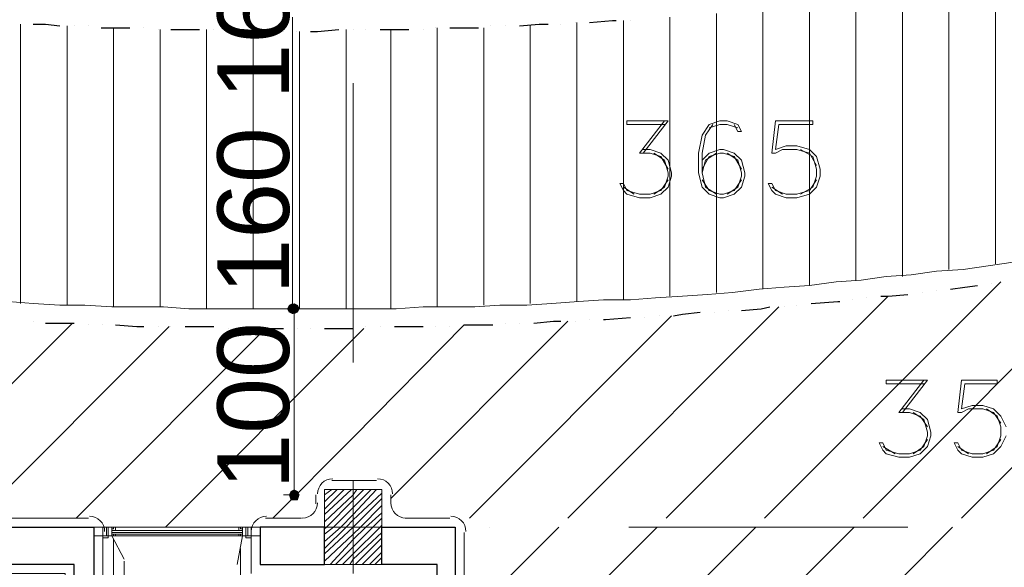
# Model space of a CAD drawing. Header units: metres. Extents: x 5.7 to 89.8, y 4 to 63.5.
# Tile 26 of 45: x 35.8 to 41.1, y 30.9 to 33.9. Entities that reach past the tile are written whole.
import ezdxf

# ---------------------------------------------------------------- set-up
doc = ezdxf.new("R2010")
doc.units = ezdxf.units.M
doc.header["$MEASUREMENT"] = 0
for name, color, linetype in [('PDF10_ax', 7, 'Continuous'), ('PDF10_column', 7, 'Continuous'), ('PDF10_dim', 7, 'Continuous'), ('PDF10_halozen', 7, 'Continuous'), ('PDF10_hatch-plan', 7, 'Continuous'), ('PDF10_khatchin', 7, 'Continuous'), ('PDF10_Layer5', 7, 'Continuous'), ('PDF10_saghf kazeb', 7, 'Continuous'), ('PDF10_Text', 7, 'Continuous'), ('PDF10_textt', 7, 'Continuous'), ('PDF10_wall', 7, 'Continuous'), ('PDF10_WIN', 7, 'Continuous')]:
    doc.layers.add(name, color=color, linetype=linetype)
doc.styles.add('PDF Arial', font='arial.ttf')

msp = doc.modelspace()

# ---------------------------------------------------------------- linework, layer by layer
at = {"layer": 'PDF10_ax', "lineweight": 9}
for points in [[(37.5842, 33.5519), (37.5842, 32.0494)], [(37.5842, 31.2982), (37.5842, 31.2982)], [(36.0721, 31.1634), (37.5745, 31.1634)], [(38.3161, 31.1634), (38.3161, 31.1634)], [(39.0674, 31.1634), (40.5698, 31.1634)]]:
    msp.add_lwpolyline(points, dxfattribs=at)
at = {"layer": 'PDF10_column', "lineweight": 18}
for points in [[(37.5842, 31.4138), (37.5842, 30.9129)], [(37.4301, 31.3367), (37.4686, 31.3656)], [(37.4301, 31.2982), (37.4975, 31.3656)], [(37.4301, 31.2597), (37.536, 31.3656)], [(37.4301, 31.2308), (37.5745, 31.3656)], [(37.4301, 31.1922), (37.5842, 31.3367), (37.6034, 31.3656)], [(37.4301, 31.1537), (37.4397, 31.1634), (37.5842, 31.3078), (37.6419, 31.3656)], [(37.4301, 31.1248), (37.4782, 31.1634), (37.5842, 31.2693), (37.6805, 31.3656)], [(37.4301, 31.0863), (37.5167, 31.1634), (37.5842, 31.2308), (37.7094, 31.3656)], [(37.4301, 31.0478), (37.5456, 31.1634), (37.5842, 31.2019), (37.7383, 31.3463)], [(37.4301, 31.0189), (37.5842, 31.1634), (37.7383, 31.3175)], [(37.4301, 30.9804), (37.5842, 31.1248), (37.6227, 31.1634), (37.7383, 31.2789)], [(37.4589, 30.9611), (37.5842, 31.0959), (37.6516, 31.1634), (37.7383, 31.2404)], [(37.4878, 30.9611), (37.5842, 31.0574), (37.6901, 31.1634), (37.7383, 31.2115)], [(37.7864, 31.1634), (37.3819, 31.1634)], [(37.5264, 30.9611), (37.5842, 31.0189), (37.7286, 31.1634), (37.7383, 31.173)], [(37.5649, 30.9611), (37.5842, 30.99), (37.7383, 31.1345)], [(37.5842, 31.1634), (37.5842, 31.1634)], [(37.5938, 30.9611), (37.7383, 31.1056)], [(37.6323, 30.9611), (37.7383, 31.067)], [(37.6708, 30.9611), (37.7383, 31.0285)], [(37.6997, 30.9611), (37.7383, 30.9996)]]:
    msp.add_lwpolyline(points, dxfattribs=at)
msp.add_lwpolyline([(37.4301, 30.9611), (37.7383, 30.9611), (37.7383, 31.3656), (37.4301, 31.3656)], close=True, dxfattribs=at)
at = {"layer": 'PDF10_dim', "lineweight": 20}
for points in [[(37.2567, 33.9082), (37.2567, 33.8794), (37.2567, 32.3961), (37.2567, 32.3673)], [(37.2567, 32.3384), (37.3241, 32.3384), (37.2663, 32.3384)], [(37.2663, 32.3095), (37.2663, 32.2709), (37.2663, 31.3945), (37.2663, 31.3656)], [(37.2663, 31.3367), (37.2085, 31.3367)]]:
    msp.add_lwpolyline(points, dxfattribs=at)
at = {"layer": 'PDF10_dim', "transparency": 33554559}
for points in [[(37.2567, 32.3384), (37.2374, 32.3576), (37.2278, 32.3384)], [(37.2567, 32.3673), (37.2567, 32.3384), (37.2374, 32.3576)], [(37.2471, 32.3576), (37.2663, 32.3384), (37.2374, 32.3384)], [(37.2663, 32.3673), (37.2471, 32.3576), (37.2663, 32.3384)], [(37.2856, 32.3576), (37.2567, 32.3673), (37.2567, 32.3384)], [(37.2567, 32.3384), (37.2856, 32.3384), (37.2856, 32.3576)], [(37.2856, 32.3576), (37.2663, 32.3384), (37.2663, 32.3673)], [(37.2952, 32.3384), (37.2856, 32.3576), (37.2663, 32.3384)], [(37.2278, 32.3384), (37.2374, 32.3191), (37.2567, 32.3384)], [(37.2374, 32.3191), (37.2567, 32.3384), (37.2567, 32.3095)], [(37.2663, 32.3384), (37.2374, 32.3384), (37.2471, 32.3191)], [(37.2471, 32.3191), (37.2663, 32.3095), (37.2663, 32.3384)], [(37.2567, 32.3095), (37.2856, 32.3191), (37.2567, 32.3384)], [(37.2856, 32.3191), (37.2567, 32.3384), (37.2856, 32.3384)], [(37.2663, 32.3095), (37.2663, 32.3384), (37.2856, 32.3191)], [(37.2663, 32.3384), (37.2856, 32.3191), (37.2952, 32.3384)], [(37.2663, 31.3367), (37.2471, 31.356), (37.2374, 31.3367)], [(37.2374, 31.3367), (37.2471, 31.3078), (37.2663, 31.3367)], [(37.2663, 31.3656), (37.2663, 31.3367), (37.2471, 31.356)], [(37.2471, 31.3078), (37.2663, 31.3367), (37.2663, 31.3078)], [(37.2856, 31.356), (37.2663, 31.3656), (37.2663, 31.3367)], [(37.2663, 31.3367), (37.2952, 31.3367), (37.2856, 31.356)], [(37.2663, 31.3078), (37.2856, 31.3078), (37.2663, 31.3367)], [(37.2856, 31.3078), (37.2663, 31.3367), (37.2952, 31.3367)]]:
    msp.add_solid(points, dxfattribs=at)
at = {"layer": 'PDF10_halozen', "lineweight": 25}
for points in [[(38.8555, 33.8794), (38.9807, 33.889), (38.9999, 33.889)], [(39.077, 33.889), (39.077, 33.889)], [(35.8602, 33.8697), (35.9276, 33.8697), (36.0046, 33.8601)], [(36.0817, 33.8601), (36.0817, 33.8601)], [(36.1587, 33.8601), (36.1587, 33.8601)], [(36.2262, 33.8505), (36.3321, 33.8505), (36.3803, 33.8505)], [(36.4573, 33.8505), (36.4573, 33.8505)], [(36.5344, 33.8408), (36.5344, 33.8408)], [(36.6018, 33.8408), (36.727, 33.8408), (36.7559, 33.8408)], [(36.8329, 33.8408), (36.8329, 33.8408)], [(36.91, 33.8408), (36.91, 33.8408)], [(36.9774, 33.8408), (36.9966, 33.8408), (37.1315, 33.8312)], [(37.2085, 33.8312), (37.2085, 33.8312)], [(37.276, 33.8312), (37.276, 33.8312)], [(37.353, 33.8312), (37.3915, 33.8312), (37.5071, 33.8408)], [(37.5842, 33.8408), (37.5842, 33.8408)], [(37.6516, 33.8408), (37.6516, 33.8408)], [(37.7286, 33.8408), (37.796, 33.8408), (37.8827, 33.8408)], [(37.9598, 33.8408), (37.9598, 33.8408)], [(38.0272, 33.8505), (38.0272, 33.8505)], [(38.1042, 33.8505), (38.1909, 33.8505), (38.2583, 33.8505)], [(38.3258, 33.8601), (38.3258, 33.8601)], [(38.4028, 33.8601), (38.4028, 33.8601)], [(38.4799, 33.8601), (38.5858, 33.8697), (38.634, 33.8697)], [(38.7014, 33.8697), (38.7014, 33.8697)], [(38.7784, 33.8794), (38.7784, 33.8794)], [(40.801, 32.4443), (40.878, 32.4539), (40.9454, 32.4636)], [(41.0225, 32.4732), (41.0225, 32.4732)], [(40.3483, 32.3961), (40.3483, 32.3961)], [(40.4254, 32.4058), (40.4639, 32.4058), (40.5698, 32.4154)], [(40.6469, 32.425), (40.6469, 32.425)], [(40.7239, 32.4347), (40.7239, 32.4347)], [(39.6741, 32.3287), (39.7801, 32.3384), (39.8282, 32.348)], [(39.9053, 32.348), (39.9053, 32.348)], [(39.9727, 32.3576), (39.9727, 32.3576)], [(40.0497, 32.3673), (40.1942, 32.3769), (40.2038, 32.3769)], [(40.2713, 32.3865), (40.2713, 32.3865)], [(38.9325, 32.2806), (38.9422, 32.2806), (39.077, 32.2902)], [(39.154, 32.2902), (39.154, 32.2902)], [(39.2311, 32.2998), (39.2311, 32.2998)], [(39.3081, 32.2998), (39.3563, 32.3095), (39.4526, 32.3191)], [(39.5297, 32.3191), (39.5297, 32.3191)], [(39.6067, 32.3287), (39.6067, 32.3287)], [(35.8602, 32.2709), (35.8602, 32.2709)], [(35.9276, 32.2613), (35.995, 32.2613), (36.0817, 32.2613)], [(36.1587, 32.2517), (36.1587, 32.2517)], [(36.2358, 32.2517), (36.2358, 32.2517)], [(36.3032, 32.2517), (36.4188, 32.242), (36.4573, 32.242)], [(36.5344, 32.242), (36.5344, 32.242)], [(36.6018, 32.242), (36.6018, 32.242)], [(36.6788, 32.242), (36.6981, 32.242), (36.8329, 32.242)], [(37.6516, 32.242), (37.6516, 32.242)], [(37.7286, 32.242), (37.7286, 32.242)], [(37.8057, 32.242), (37.8249, 32.242), (37.9598, 32.242)], [(38.0272, 32.242), (38.0272, 32.242)], [(38.1042, 32.242), (38.1042, 32.242)], [(38.1813, 32.2517), (38.2391, 32.2517), (38.3354, 32.2517)], [(38.4028, 32.2613), (38.4028, 32.2613)], [(38.4799, 32.2613), (38.4799, 32.2613)], [(38.5569, 32.2613), (38.6628, 32.2709), (38.7014, 32.2709)], [(38.7784, 32.2709), (38.7784, 32.2709)], [(38.8555, 32.2806), (38.8555, 32.2806)], [(36.91, 32.2324), (36.91, 32.2324)], [(36.9774, 32.2324), (36.9774, 32.2324)], [(37.0544, 32.2324), (37.1219, 32.2324), (37.2085, 32.2324)], [(37.2856, 32.2324), (37.2856, 32.2324)], [(37.353, 32.2324), (37.353, 32.2324)], [(37.4301, 32.2324), (37.5456, 32.2324), (37.5842, 32.2324)]]:
    msp.add_lwpolyline(points, dxfattribs=at)
at = {"layer": 'PDF10_hatch-plan', "lineweight": 18}
for points in [[(40.7913, 32.5502), (40.7913, 34.0623)], [(41.0418, 32.5791), (41.0418, 34.0912)], [(40.2905, 32.4925), (40.2905, 33.9949)], [(40.5409, 32.5117), (40.5409, 34.0238)], [(39.7897, 32.4443), (39.7897, 33.9468)], [(40.0401, 32.4636), (40.0401, 33.9757)], [(39.0385, 32.3865), (39.0385, 33.889)], [(39.2889, 32.4058), (39.2889, 33.9082)], [(39.5393, 32.425), (39.5393, 33.9275)], [(35.7927, 32.3673), (35.7927, 33.8697)], [(36.0432, 32.3576), (36.0432, 33.8601)], [(36.2936, 32.348), (36.2936, 33.8505)], [(36.544, 32.348), (36.544, 33.8408)], [(36.7944, 32.3384), (36.7944, 33.8408)], [(37.0448, 32.3384), (37.0448, 33.8408)], [(37.2952, 32.3384), (37.2952, 33.8312)], [(37.5456, 32.3384), (37.5456, 33.8408)], [(37.7864, 32.3384), (37.7864, 33.8408)], [(38.0368, 32.348), (38.0368, 33.8505)], [(38.2872, 32.3576), (38.2872, 33.8505)], [(38.5376, 32.3673), (38.5376, 33.8601)], [(38.7881, 32.3769), (38.7881, 33.8794)], [(40.8588, 31.2115), (42.3227, 32.6755)], [(40.329, 31.2115), (41.687, 32.5695)], [(39.7993, 31.2115), (41.0706, 32.4828)], [(39.2696, 31.2115), (40.4639, 32.4058)], [(38.7399, 31.2115), (39.8764, 32.348)], [(38.2102, 31.2115), (39.2985, 32.2998)], [(34.9741, 31.1634), (36.0721, 32.2613)], [(35.5616, 31.2115), (36.5921, 32.242)], [(37.1507, 31.2115), (37.5842, 31.6449), (38.1813, 32.2517)], [(37.7864, 31.3175), (38.7399, 32.2709)], [(36.0913, 31.2115), (37.1122, 32.2324)], [(36.5729, 31.1634), (37.5842, 32.1746), (37.6419, 32.2324)], [(38.1813, 30.6529), (38.6917, 31.1634)], [(38.1813, 30.1232), (39.2215, 31.1634)], [(38.2969, 29.709), (39.7512, 31.1634)], [(38.8266, 29.709), (40.2809, 31.1634)], [(39.3659, 29.709), (40.8106, 31.1634)], [(36.2936, 26.8293), (36.2936, 29.6609), (36.2936, 31.0959)], [(36.9774, 26.8678), (36.9774, 29.6609), (36.9774, 31.0478)], [(36.3514, 26.9449), (36.3514, 29.6609), (36.3514, 30.9804)]]:
    msp.add_lwpolyline(points, dxfattribs=at)
at = {"layer": 'PDF10_khatchin', "lineweight": 18}
for points in [[(36.2839, 31.1152), (36.3514, 30.99)], [(36.987, 31.1152), (36.9581, 30.9611)]]:
    msp.add_lwpolyline(points, dxfattribs=at)
at = {"layer": 'PDF10_Layer5', "lineweight": 13}
for points in [[(37.4686, 31.4138), (37.7094, 31.4138)], [(37.3819, 31.2886), (37.3819, 31.3367)], [(37.7864, 31.2886), (37.7864, 31.3367)], [(35.5616, 31.2115), (36.1587, 31.2115)], [(37.1122, 31.2115), (37.3048, 31.2115)], [(38.1042, 31.2115), (37.8635, 31.2115)], [(36.2358, 31.1345), (36.2358, 26.7137), (35.2341, 26.7137), (35.2341, 26.9064), (36.0335, 26.9064), (36.0335, 30.9129), (34.2807, 30.9129), (33.7895, 30.9129), (33.7895, 31.1345)], [(37.0352, 31.1345), (37.0352, 30.9129)], [(38.1813, 29.7957), (38.1813, 31.1345)]]:
    msp.add_lwpolyline(points, dxfattribs=at)
for centre, start, end in [((37.4734, 31.3415), 90, 180), ((37.7142, 31.3415), 0.0055, 90), ((37.3097, 31.2934), 270, 360), ((37.8683, 31.2934), 180, 270), ((36.1636, 31.1393), 0.0055, 90), ((37.117, 31.1393), 90, 180), ((38.1091, 31.1393), 0.0055, 90)]:
    msp.add_arc(centre, 0.0819, start, end, dxfattribs=at)
at = {"layer": 'PDF10_saghf kazeb', "lineweight": 18}
msp.add_lwpolyline([(35.7253, 32.3769), (35.8602, 32.3673), (36.0046, 32.3576), (36.1395, 32.3576), (36.2839, 32.348), (36.4188, 32.348), (36.5632, 32.348), (36.6981, 32.3384), (36.8426, 32.3384), (36.9774, 32.3384), (37.1219, 32.3384), (37.2567, 32.3384), (37.4012, 32.3384), (37.536, 32.3384), (37.6805, 32.3384), (37.8153, 32.3384), (37.9598, 32.348), (38.0946, 32.348), (38.2391, 32.348), (38.3739, 32.3576), (38.5184, 32.3576), (38.6532, 32.3673), (38.7977, 32.3769), (38.9325, 32.3865), (39.077, 32.3865), (39.2118, 32.3961), (39.3563, 32.4058), (39.4911, 32.4154), (39.626, 32.425), (39.7704, 32.4443), (39.9053, 32.4539), (40.0401, 32.4636), (40.1846, 32.4828), (40.3194, 32.4925), (40.4543, 32.5117), (40.5891, 32.5214), (40.7239, 32.5406), (40.8684, 32.5502), (41.0032, 32.5695), (41.1381, 32.5888)], dxfattribs=at)
at = {"layer": 'PDF10_textt', "lineweight": 20}
for points in [[(39.26, 33.3304), (39.0577, 33.3304), (39.0577, 33.3496), (39.2792, 33.3496), (39.1444, 33.1763)], [(39.26, 33.3496), (39.1251, 33.1763), (39.1829, 33.1763), (39.2407, 33.157), (39.2792, 33.0896)], [(39.6356, 33.3304), (39.6549, 33.2918), (39.6741, 33.2918), (39.6549, 33.3304), (39.5971, 33.3496), (39.5585, 33.3496), (39.5008, 33.3304), (39.4622, 33.2726), (39.443, 33.1763), (39.443, 33.0703), (39.4622, 32.9933), (39.5008, 32.9548), (39.5585, 32.9355), (39.5778, 32.9355), (39.6356, 32.9548), (39.6741, 32.9933), (39.6934, 33.0511), (39.6934, 33.0703), (39.6741, 33.1377), (39.6356, 33.1763), (39.5778, 33.1955), (39.5585, 33.1955), (39.5008, 33.1763), (39.4622, 33.1377)], [(40.0786, 33.0318), (40.0401, 32.974), (39.9727, 32.9548), (39.9149, 32.9548), (39.8571, 32.974), (39.8379, 33.0125), (39.8186, 33.0125), (39.8379, 32.974), (39.8571, 32.9548), (39.9149, 32.9355), (39.9727, 32.9355), (40.0401, 32.9548), (40.0786, 32.9933), (40.0979, 33.0511), (40.0979, 33.0896), (40.0786, 33.157), (40.0401, 33.1955), (39.9727, 33.2148), (39.9149, 33.2148), (39.8571, 33.1955), (39.8764, 33.3304), (40.0594, 33.3304), (40.0594, 33.3496), (39.8571, 33.3496), (39.8379, 33.1763), (39.8571, 33.1763), (39.8956, 33.1955), (39.9727, 33.1955), (40.0401, 33.1763), (40.0786, 33.1089)], [(39.52, 33.3304), (39.4815, 33.2726), (39.4622, 33.1763), (39.4622, 33.0703), (39.4815, 32.9933), (39.5393, 32.9548)], [(39.6549, 33.3111), (39.5971, 33.3304), (39.5585, 33.3304), (39.5008, 33.3111)], [(39.1444, 33.1955), (39.1829, 33.1955), (39.2407, 33.1763), (39.2792, 33.1377), (39.2985, 33.0703), (39.2985, 33.0511), (39.2792, 32.9933), (39.2407, 32.9548), (39.1829, 32.9355), (39.1251, 32.9355), (39.0577, 32.9548), (39.0385, 32.974), (39.0192, 33.0125), (39.0385, 33.0125), (39.0577, 32.974), (39.1251, 32.9548), (39.1829, 32.9548), (39.2407, 32.974), (39.2792, 33.0318)], [(39.992, 33.1955), (40.0594, 33.157), (40.0786, 33.0896), (40.0786, 33.0511), (40.0594, 32.9933), (39.992, 32.9548)], [(39.2022, 33.1763), (39.26, 33.1377), (39.2792, 33.0703), (39.2792, 33.0511), (39.26, 32.9933), (39.2022, 32.9548)], [(39.6741, 33.0896), (39.6356, 33.157), (39.5778, 33.1763), (39.5585, 33.1763), (39.5008, 33.157), (39.4622, 33.0896)], [(39.5393, 33.1763), (39.4815, 33.1377), (39.4622, 33.0703)], [(39.5971, 32.9548), (39.6549, 32.9933), (39.6741, 33.0511), (39.6741, 33.0703), (39.6549, 33.1377), (39.5971, 33.1763)], [(39.4622, 33.0318), (39.5008, 32.974), (39.5585, 32.9548), (39.5778, 32.9548), (39.6356, 32.974), (39.6741, 33.0318)], [(39.0963, 32.9548), (39.0385, 32.9933)], [(39.8956, 32.9548), (39.8379, 32.9933)], [(40.6565, 31.9338), (40.4543, 31.9338), (40.4543, 31.9531), (40.6758, 31.9531), (40.5409, 31.7797)], [(40.6565, 31.9531), (40.5217, 31.7797), (40.5795, 31.7797), (40.6372, 31.7605), (40.6758, 31.7027)], [(41.0995, 31.7027), (41.0706, 31.7605), (41.0321, 31.799), (40.9743, 31.8183), (40.9165, 31.8183), (40.8588, 31.799), (40.878, 31.9338), (41.0514, 31.9338), (41.0514, 31.9531), (40.8588, 31.9531), (40.8395, 31.7797), (40.8588, 31.7797), (40.8973, 31.799), (40.9743, 31.799), (41.0321, 31.7797), (41.0706, 31.722)], [(40.5409, 31.799), (40.5795, 31.799), (40.6372, 31.7797), (40.6758, 31.7412), (40.695, 31.6738), (40.695, 31.6545), (40.6758, 31.5968), (40.6372, 31.5582), (40.5795, 31.539), (40.5217, 31.539), (40.4543, 31.5582), (40.435, 31.5775), (40.4157, 31.616), (40.435, 31.616), (40.4543, 31.5775), (40.5217, 31.5582), (40.5795, 31.5582), (40.6372, 31.5775), (40.6758, 31.6353)], [(40.5987, 31.7797), (40.6565, 31.7412), (40.6758, 31.6738), (40.6758, 31.6545), (40.6565, 31.5968), (40.5987, 31.5582)], [(40.9936, 31.799), (41.0514, 31.7605), (41.0706, 31.7027), (41.0706, 31.6545), (41.0514, 31.5968), (40.9936, 31.5582)], [(41.0706, 31.6353), (41.0321, 31.5775), (40.9743, 31.5582), (40.9165, 31.5582), (40.8588, 31.5775), (40.8395, 31.616), (40.8202, 31.616), (40.8395, 31.5775), (40.8588, 31.5582), (40.9165, 31.539), (40.9743, 31.539), (41.0321, 31.5582), (41.0706, 31.5968), (41.0995, 31.6545)], [(40.5024, 31.5582), (40.435, 31.5968)], [(40.8973, 31.5582), (40.8395, 31.5968)]]:
    msp.add_lwpolyline(points, dxfattribs=at)
at = {"layer": 'PDF10_wall', "lineweight": 30}
for points in [[(36.0817, 26.8582), (36.0817, 30.9611), (35.5327, 30.9611), (35.5327, 31.1634), (36.1876, 31.1634), (36.1876, 26.7619), (35.2823, 26.7619), (35.2823, 26.8582)], [(37.4301, 31.1634), (37.0833, 31.1634), (37.0833, 30.9611), (37.4301, 30.9611)]]:
    msp.add_lwpolyline(points, close=True, dxfattribs=at)
msp.add_lwpolyline([(38.0368, 29.6609), (38.0368, 30.9611), (37.7383, 30.9611), (37.7383, 31.1634), (38.1331, 31.1634), (38.1331, 29.6609)], dxfattribs=at)
at = {"layer": 'PDF10_WIN', "lineweight": 18}
for points in [[(36.2358, 31.1152), (36.1876, 31.1152), (36.1876, 31.1634), (36.2358, 31.1634)], [(36.255, 31.1634), (36.2358, 31.1634), (36.2358, 31.1152), (36.255, 31.1152)], [(36.2358, 31.1634), (36.2358, 31.1152), (36.255, 31.1152), (36.255, 31.1634)], [(36.2839, 31.1634), (36.2839, 31.1152), (36.255, 31.1152), (36.255, 31.1634)], [(36.2647, 31.1152), (36.2647, 31.1634), (36.2839, 31.1634), (36.2839, 31.1152)], [(36.2839, 31.1634), (36.2936, 31.1634), (36.2936, 31.1537), (36.2839, 31.1537)], [(36.3032, 31.1441), (36.3032, 31.1634), (36.2839, 31.1634), (36.2839, 31.1441)], [(36.987, 31.1441), (36.2839, 31.1441)], [(36.2839, 31.1152), (36.2936, 31.1152), (36.2936, 31.1248), (36.2839, 31.1248)], [(36.3032, 31.1248), (36.3032, 31.1152), (36.2839, 31.1152), (36.2839, 31.1248)], [(36.9678, 31.1441), (36.987, 31.1441), (36.987, 31.1634), (36.987, 31.1152), (37.0159, 31.1152), (37.0159, 31.1634), (36.987, 31.1634), (36.9678, 31.1634)], [(36.9678, 31.1248), (36.9678, 31.1152), (36.987, 31.1152), (36.987, 31.1248)], [(36.9774, 31.1634), (36.9774, 31.1537), (36.987, 31.1537), (36.987, 31.1634)], [(36.9774, 31.1152), (36.9774, 31.1248), (36.987, 31.1248), (36.987, 31.1152)], [(37.0063, 31.1634), (36.987, 31.1634), (36.987, 31.1152), (37.0063, 31.1152)], [(37.0159, 31.1152), (37.0159, 31.1634), (37.0352, 31.1634), (37.0352, 31.1152)], [(37.0352, 31.1634), (37.0352, 31.1152), (37.0159, 31.1152), (37.0159, 31.1634)], [(37.0833, 31.1152), (37.0352, 31.1152), (37.0352, 31.1634), (37.0833, 31.1634)], [(37.0063, 31.1152), (37.0063, 31.1056), (37.0352, 31.1056), (37.0352, 31.1152)]]:
    msp.add_lwpolyline(points, close=True, dxfattribs=at)
for points in [[(36.2647, 31.1634), (36.2358, 31.1634), (36.2647, 31.1634)], [(36.2839, 31.1345), (36.987, 31.1345)], [(36.3032, 31.1634), (36.9678, 31.1634)], [(36.3032, 31.1441), (36.9678, 31.1441)], [(36.3032, 31.1248), (36.9678, 31.1248)], [(37.0063, 31.1634), (37.0352, 31.1634), (37.0063, 31.1634)], [(36.2647, 31.1152), (36.2647, 31.1056), (36.2358, 31.1056), (36.2358, 31.1152)], [(36.255, 31.1152), (36.255, 31.1152)], [(36.2647, 31.1152), (36.2647, 31.1152)], [(36.2839, 31.1152), (36.2839, 31.1152)], [(36.3032, 31.1152), (36.9678, 31.1152)]]:
    msp.add_lwpolyline(points, dxfattribs=at)

# ---------------------------------------------------------------- texts
at = {"layer": 'PDF10_Text', "insert": (37.2439, 31.3656), "char_height": 0.386076, "attachment_point": 7, "rotation": 90, "style": 'PDF Arial'}
msp.add_mtext('100 160 160 160', dxfattribs=at)

doc.saveas('drawing.dxf')
